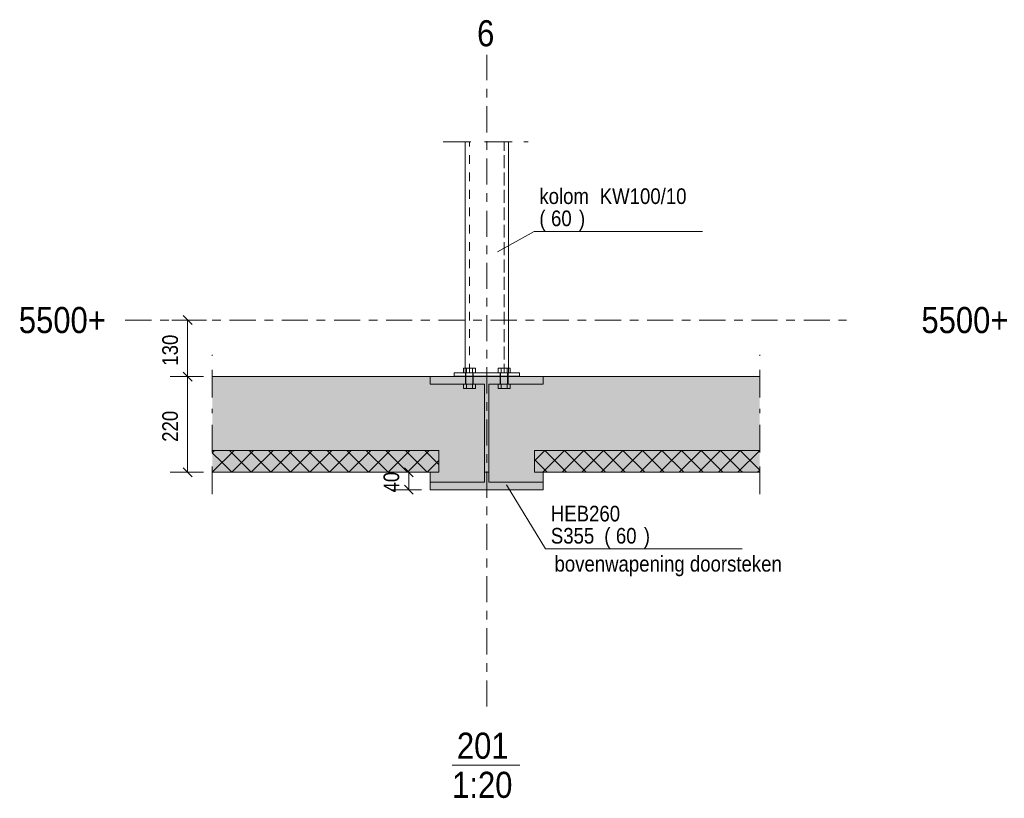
# Model space of a CAD drawing. Header units: millimetres. Extents: x -923 to -82, y -1402 to -808.
# Tile 73 of 109: x -419 to -305, y -1207 to -1118. Entities that reach past the tile are written whole.
import ezdxf

# ---------------------------------------------------------------- set-up
doc = ezdxf.new("R2010")
doc.units = ezdxf.units.MM
for name, pattern in [('XKITLINE00', [0]), ('XKITLINE01', [4, 1, -1, 1, -1]), ('XKITLINE02', [4, 2, -2]), ('XKITLINE03', [6, 3, -1, 1, -1])]:
    doc.linetypes.add(name, pattern=pattern)
for name, color, linetype, lineweight in [('Bout', 3, 'Continuous', 0), ('Grafisch object', 3, 'Continuous', 0), ('Offset', 4, 'Continuous', 0), ('Onderdeel', 2, 'Continuous', 0), ('Onderdeel label', 2, 'Continuous', 0), ('Overige objecten', 7, 'Continuous', 0), ('Stramien', 4, 'Continuous', 0), ('Tekst', 7, 'Continuous', 0)]:
    doc.layers.add(name, color=color, linetype=linetype, lineweight=lineweight)
doc.styles.add('ARIAL', font='arial.ttf')

msp = doc.modelspace()

# ---------------------------------------------------------------- hatches: boundary and pattern name
at = {"layer": 'Onderdeel'}
for points in [[(-396.48, -1158.71), (-364.92, -1158.71), (-364.92, -1169.71), (-396.48, -1169.71)], [(-371.42, -1159.58), (-371.42, -1158.71), (-358.42, -1158.71), (-358.42, -1159.58), (-364.67, -1159.58), (-364.67, -1170.83), (-358.42, -1170.83), (-358.42, -1171.71), (-371.42, -1171.71), (-371.42, -1170.83), (-365.17, -1170.83), (-365.17, -1159.58)], [(-364.93, -1158.71), (-333.54, -1158.71), (-333.54, -1169.71), (-364.93, -1169.71)], [(-370.42, -1169.71), (-396.48, -1169.71), (-396.48, -1167.21), (-370.42, -1167.21)], [(-359.43, -1167.21), (-333.54, -1167.21), (-333.54, -1169.71), (-359.43, -1169.71)], [(-371.42, -1170.83), (-371.42, -1169.71), (-365.17, -1169.71), (-365.17, -1170.83)], [(-364.68, -1170.83), (-364.68, -1169.71), (-358.43, -1169.71), (-358.43, -1170.83)]]:
    msp.add_hatch(color=256, dxfattribs=at).paths.add_polyline_path(points, flags=17)

# ---------------------------------------------------------------- linework, layer by layer
at = {"layer": 'Bout', "linetype": 'XKITLINE00', "lineweight": 0}
for p, q in [((-367.61, -1158.26), (-367.61, -1157.76)), ((-367.61, -1157.76), (-366.22, -1157.76)), ((-367.26, -1158.26), (-367.26, -1157.76)), ((-366.57, -1158.26), (-366.57, -1157.76)), ((-366.22, -1158.26), (-366.22, -1157.76)), ((-363.61, -1158.26), (-363.61, -1157.76)), ((-362.22, -1157.76), (-363.61, -1157.76)), ((-363.26, -1158.26), (-363.26, -1157.76)), ((-362.57, -1158.26), (-362.57, -1157.76)), ((-362.22, -1158.26), (-362.22, -1157.76)), ((-367.32, -1158.66), (-367.32, -1158.71)), ((-366.52, -1158.66), (-366.52, -1158.71)), ((-363.32, -1158.66), (-363.32, -1158.71)), ((-362.52, -1158.66), (-362.52, -1158.71))]:
    msp.add_line(p, q, dxfattribs=at)
at = {"layer": 'Bout', "linetype": 'XKITLINE02', "lineweight": 0}
for p, q in [((-367.61, -1158.26), (-367.61, -1157.76)), ((-367.26, -1158.26), (-367.26, -1157.76)), ((-367.26, -1158.26), (-367.26, -1157.76)), ((-367.26, -1158.26), (-367.26, -1157.76)), ((-366.57, -1158.26), (-366.57, -1157.76)), ((-366.57, -1158.26), (-366.57, -1157.76)), ((-366.57, -1158.26), (-366.57, -1157.76)), ((-366.22, -1158.26), (-366.22, -1157.76)), ((-366.22, -1157.76), (-366.22, -1157.76)), ((-366.22, -1157.76), (-366.22, -1157.76)), ((-363.61, -1158.26), (-363.61, -1157.76)), ((-363.26, -1158.26), (-363.26, -1157.76)), ((-363.26, -1158.26), (-363.26, -1157.76)), ((-363.26, -1158.26), (-363.26, -1157.76)), ((-362.57, -1158.26), (-362.57, -1157.76)), ((-362.57, -1158.26), (-362.57, -1157.76)), ((-362.57, -1158.26), (-362.57, -1157.76)), ((-362.22, -1157.76), (-362.22, -1157.76)), ((-362.22, -1157.76), (-362.22, -1157.76)), ((-362.22, -1158.26), (-362.22, -1157.76)), ((-366.22, -1158.26), (-367.61, -1158.26)), ((-367.37, -1158.66), (-367.37, -1158.26)), ((-367.37, -1158.66), (-367.37, -1158.26)), ((-367.37, -1158.66), (-366.47, -1158.66)), ((-367.37, -1159.58), (-367.37, -1158.71)), ((-367.37, -1159.58), (-367.37, -1158.71)), ((-367.37, -1158.71), (-366.47, -1158.71)), ((-367.32, -1158.66), (-367.32, -1158.26)), ((-367.32, -1159.58), (-367.32, -1158.26)), ((-367.32, -1158.71), (-367.32, -1159.58)), ((-366.52, -1158.66), (-366.52, -1158.26)), ((-366.52, -1159.58), (-366.52, -1158.26)), ((-366.52, -1158.71), (-366.52, -1159.58)), ((-366.47, -1158.66), (-366.47, -1158.26)), ((-366.47, -1158.66), (-366.47, -1158.26)), ((-366.47, -1159.58), (-366.47, -1158.71)), ((-366.47, -1159.58), (-366.47, -1158.71)), ((-362.22, -1158.26), (-363.61, -1158.26)), ((-363.37, -1158.66), (-363.37, -1158.26)), ((-363.37, -1158.66), (-363.37, -1158.26)), ((-362.47, -1158.66), (-363.37, -1158.66)), ((-363.37, -1159.58), (-363.37, -1158.71)), ((-363.37, -1159.58), (-363.37, -1158.71)), ((-362.47, -1158.71), (-363.37, -1158.71)), ((-363.32, -1158.66), (-363.32, -1158.26)), ((-363.32, -1159.58), (-363.32, -1158.26)), ((-363.32, -1158.71), (-363.32, -1159.58)), ((-362.52, -1158.66), (-362.52, -1158.26)), ((-362.52, -1159.58), (-362.52, -1158.26)), ((-362.52, -1158.71), (-362.52, -1159.58)), ((-362.47, -1158.66), (-362.47, -1158.26)), ((-362.47, -1158.66), (-362.47, -1158.26)), ((-362.47, -1159.58), (-362.47, -1158.71)), ((-362.47, -1159.58), (-362.47, -1158.71)), ((-367.61, -1160.08), (-367.61, -1159.58)), ((-367.61, -1159.58), (-366.22, -1159.58)), ((-367.61, -1160.08), (-367.61, -1159.58)), ((-366.22, -1160.08), (-367.61, -1160.08)), ((-367.26, -1160.08), (-367.26, -1159.58)), ((-367.26, -1160.08), (-367.26, -1159.58)), ((-367.26, -1160.08), (-367.26, -1159.58)), ((-367.26, -1160.08), (-367.26, -1159.58)), ((-366.57, -1160.08), (-366.57, -1159.58)), ((-366.57, -1160.08), (-366.57, -1159.58)), ((-366.57, -1160.08), (-366.57, -1159.58)), ((-366.57, -1160.08), (-366.57, -1159.58)), ((-366.22, -1160.08), (-366.22, -1159.58)), ((-366.22, -1160.08), (-366.22, -1159.58)), ((-363.61, -1160.08), (-363.61, -1159.58)), ((-362.22, -1159.58), (-363.61, -1159.58)), ((-363.61, -1160.08), (-363.61, -1159.58)), ((-362.22, -1160.08), (-363.61, -1160.08)), ((-363.26, -1160.08), (-363.26, -1159.58)), ((-363.26, -1160.08), (-363.26, -1159.58)), ((-363.26, -1160.08), (-363.26, -1159.58)), ((-363.26, -1160.08), (-363.26, -1159.58)), ((-362.57, -1160.08), (-362.57, -1159.58)), ((-362.57, -1160.08), (-362.57, -1159.58)), ((-362.57, -1160.08), (-362.57, -1159.58)), ((-362.57, -1160.08), (-362.57, -1159.58)), ((-362.22, -1160.08), (-362.22, -1159.58)), ((-362.22, -1160.08), (-362.22, -1159.58))]:
    msp.add_line(p, q, dxfattribs=at)
at = {"layer": 'Grafisch object', "linetype": 'XKITLINE00', "lineweight": 0}
for p, q in [((-369.92, -1131.74), (-366.74, -1131.74)), ((-365.16, -1131.74), (-361.98, -1131.74)), ((-360.64, -1131.74), (-360.14, -1131.74)), ((-396.48, -1156.33), (-396.48, -1156.21)), ((-333.54, -1156.33), (-333.54, -1156.21)), ((-396.48, -1161.1), (-396.48, -1157.92)), ((-333.54, -1161.1), (-333.54, -1157.92)), ((-396.48, -1162.93), (-396.48, -1162.43)), ((-333.54, -1162.93), (-333.54, -1162.43)), ((-396.48, -1167.45), (-396.48, -1164.27)), ((-333.54, -1167.45), (-333.54, -1164.27)), ((-396.48, -1172.21), (-396.48, -1169.03)), ((-333.54, -1172.21), (-333.54, -1169.03))]:
    msp.add_line(p, q, dxfattribs=at)
at = {"layer": 'Offset', "linetype": 'XKITLINE00', "lineweight": 0}
for p, q in [((-397.16, -1152.21), (-401.12, -1152.21)), ((-399.83, -1151.7), (-398.81, -1152.72)), ((-399.32, -1158.71), (-399.32, -1152.21)), ((-397.48, -1158.71), (-401.33, -1158.71)), ((-397.48, -1158.71), (-401.33, -1158.71)), ((-399.83, -1158.2), (-398.81, -1159.22)), ((-399.83, -1158.2), (-398.81, -1159.22)), ((-399.32, -1169.71), (-399.32, -1158.71)), ((-399.83, -1169.2), (-398.81, -1170.22)), ((-374.39, -1169.2), (-373.37, -1170.22)), ((-397.48, -1169.71), (-401.33, -1169.71)), ((-372.42, -1169.71), (-375.89, -1169.71)), ((-373.88, -1171.71), (-373.88, -1169.71)), ((-372.43, -1171.71), (-375.89, -1171.71)), ((-374.39, -1171.2), (-373.37, -1172.22))]:
    msp.add_line(p, q, dxfattribs=at)
at = {"layer": 'Offset'}
for p in [(-399.32, -1152.21), (-399.32, -1158.71), (-399.32, -1158.71), (-399.32, -1169.71), (-373.88, -1169.71), (-373.88, -1171.71)]:
    msp.add_point(p, dxfattribs=at)
at = {"layer": 'Onderdeel', "linetype": 'XKITLINE00', "lineweight": 0}
for p, q in [((-367.42, -1131.74), (-367.42, -1157.76)), ((-362.42, -1131.74), (-362.42, -1157.76)), ((-396.48, -1158.71), (-364.92, -1158.71)), ((-371.42, -1158.71), (-358.42, -1158.71)), ((-371.42, -1159.58), (-371.42, -1158.71)), ((-368.67, -1158.66), (-368.67, -1158.26)), ((-361.17, -1158.26), (-368.67, -1158.26)), ((-361.17, -1158.66), (-368.67, -1158.66)), ((-364.93, -1158.71), (-333.54, -1158.71)), ((-361.17, -1158.66), (-361.17, -1158.26)), ((-358.42, -1158.71), (-358.42, -1159.58)), ((-365.17, -1159.58), (-371.42, -1159.58)), ((-365.17, -1170.83), (-365.17, -1159.58)), ((-365.17, -1159.58), (-365.17, -1159.58)), ((-358.42, -1159.58), (-364.67, -1159.58)), ((-364.67, -1159.58), (-364.67, -1170.83)), ((-358.42, -1159.58), (-358.42, -1159.58)), ((-396.48, -1169.71), (-393.98, -1167.21)), ((-396.48, -1167.46), (-396.22, -1167.21)), ((-396.48, -1167.21), (-370.42, -1167.21)), ((-395.36, -1168.59), (-396.48, -1167.46)), ((-394.23, -1167.46), (-394.49, -1167.21)), ((-394.23, -1169.71), (-391.73, -1167.21)), ((-391.99, -1169.71), (-394.23, -1167.46)), ((-389.74, -1169.71), (-392.24, -1167.21)), ((-391.99, -1169.71), (-389.49, -1167.21)), ((-387.5, -1169.71), (-390, -1167.21)), ((-389.74, -1169.71), (-387.24, -1167.21)), ((-385.25, -1169.71), (-387.75, -1167.21)), ((-387.5, -1169.71), (-385, -1167.21)), ((-383.01, -1169.71), (-385.51, -1167.21)), ((-385.25, -1169.71), (-382.75, -1167.21)), ((-380.76, -1169.71), (-383.26, -1167.21)), ((-383.01, -1169.71), (-380.51, -1167.21)), ((-378.52, -1169.71), (-381.02, -1167.21)), ((-380.76, -1169.71), (-378.26, -1167.21)), ((-376.27, -1169.71), (-378.77, -1167.21)), ((-378.52, -1169.71), (-376.02, -1167.21)), ((-374.03, -1169.71), (-376.53, -1167.21)), ((-376.27, -1169.71), (-373.77, -1167.21)), ((-371.78, -1169.71), (-374.28, -1167.21)), ((-374.03, -1169.71), (-371.53, -1167.21)), ((-370.42, -1168.83), (-372.04, -1167.21)), ((-370.42, -1167.21), (-370.42, -1167.21)), ((-370.42, -1167.21), (-370.42, -1169.71)), ((-359.43, -1168.4), (-358.24, -1167.21)), ((-333.54, -1167.21), (-359.43, -1167.21)), ((-359.43, -1169.71), (-359.43, -1167.21)), ((-357.98, -1169.71), (-359.43, -1168.26)), ((-358.49, -1169.71), (-355.99, -1167.21)), ((-355.74, -1169.71), (-358.24, -1167.21)), ((-356.25, -1169.71), (-353.75, -1167.21)), ((-353.49, -1169.71), (-355.99, -1167.21)), ((-354, -1169.71), (-351.5, -1167.21)), ((-351.25, -1169.71), (-353.75, -1167.21)), ((-351.76, -1169.71), (-349.26, -1167.21)), ((-349, -1169.71), (-351.5, -1167.21)), ((-349.51, -1169.71), (-347.01, -1167.21)), ((-346.76, -1169.71), (-349.26, -1167.21)), ((-347.27, -1169.71), (-344.77, -1167.21)), ((-344.51, -1169.71), (-347.01, -1167.21)), ((-345.02, -1169.71), (-342.52, -1167.21)), ((-342.27, -1169.71), (-344.77, -1167.21)), ((-342.78, -1169.71), (-340.28, -1167.21)), ((-340.02, -1169.71), (-342.52, -1167.21)), ((-340.53, -1169.71), (-338.03, -1167.21)), ((-337.78, -1169.71), (-340.28, -1167.21)), ((-338.29, -1169.71), (-335.79, -1167.21)), ((-335.79, -1169.45), (-338.03, -1167.21)), ((-336.04, -1169.71), (-333.54, -1167.21)), ((-334.66, -1168.33), (-335.79, -1167.21)), ((-333.54, -1169.45), (-334.66, -1168.33)), ((-333.54, -1167.21), (-333.54, -1167.21)), ((-333.54, -1167.21), (-333.54, -1167.21)), ((-333.54, -1167.21), (-333.54, -1167.21)), ((-394.23, -1169.71), (-395.36, -1168.59)), ((-371.78, -1169.71), (-370.42, -1168.34)), ((-335.53, -1169.71), (-335.79, -1169.45)), ((-333.8, -1169.71), (-333.54, -1169.45)), ((-396.48, -1169.71), (-396.48, -1169.71)), ((-396.48, -1169.71), (-396.48, -1169.71)), ((-396.48, -1169.71), (-396.48, -1169.71)), ((-371.42, -1169.71), (-396.48, -1169.71)), ((-396.48, -1169.71), (-370.42, -1169.71)), ((-371.42, -1170.83), (-371.42, -1169.71)), ((-371.42, -1169.71), (-371.42, -1169.71)), ((-365.17, -1169.71), (-364.92, -1169.71)), ((-365.17, -1169.71), (-365.17, -1170.83)), ((-365.17, -1169.71), (-365.17, -1169.71)), ((-364.68, -1169.71), (-364.93, -1169.71)), ((-364.68, -1170.83), (-364.68, -1169.71)), ((-364.68, -1169.71), (-364.68, -1169.71)), ((-333.54, -1169.71), (-359.43, -1169.71)), ((-358.43, -1169.71), (-358.43, -1170.83)), ((-358.43, -1169.71), (-358.43, -1169.71)), ((-358.43, -1169.71), (-333.54, -1169.71)), ((-371.42, -1171.71), (-371.42, -1170.83)), ((-371.42, -1170.83), (-371.42, -1170.83)), ((-371.42, -1170.83), (-365.17, -1170.83)), ((-371.42, -1170.83), (-365.17, -1170.83)), ((-358.42, -1171.71), (-371.42, -1171.71)), ((-365.17, -1170.83), (-365.17, -1170.83)), ((-358.43, -1170.83), (-364.68, -1170.83)), ((-364.67, -1170.83), (-364.67, -1170.83)), ((-358.42, -1170.83), (-364.67, -1170.83)), ((-358.43, -1170.83), (-358.43, -1170.83)), ((-358.42, -1170.83), (-358.42, -1171.71)), ((-358.42, -1171.71), (-358.42, -1171.71))]:
    msp.add_line(p, q, dxfattribs=at)
at = {"layer": 'Onderdeel', "linetype": 'XKITLINE01', "lineweight": 0}
for p, q in [((-367.42, -1158.26), (-367.42, -1131.74)), ((-366.92, -1158.26), (-366.92, -1131.74)), ((-366.92, -1158.26), (-366.92, -1131.74)), ((-362.92, -1158.26), (-362.92, -1131.74)), ((-362.92, -1131.74), (-362.92, -1158.26)), ((-362.42, -1158.26), (-362.42, -1131.74)), ((-367.42, -1157.76), (-367.42, -1158.26)), ((-362.42, -1157.76), (-362.42, -1158.26)), ((-368.67, -1158.66), (-368.67, -1158.26)), ((-362.42, -1158.26), (-367.42, -1158.26)), ((-362.92, -1158.26), (-362.92, -1158.26)), ((-361.17, -1158.66), (-361.17, -1158.26)), ((-359.43, -1167.21), (-359.43, -1167.21)), ((-359.43, -1169.71), (-359.43, -1169.71))]:
    msp.add_line(p, q, dxfattribs=at)
at = {"layer": 'Onderdeel label', "linetype": 'XKITLINE00', "lineweight": 0}
for p, q in [((-363.69, -1144.38), (-359.47, -1142.02)), ((-359.47, -1142.02), (-340.12, -1142.02)), ((-362.64, -1171.17), (-358.15, -1178.51)), ((-358.15, -1178.51), (-335.57, -1178.51))]:
    msp.add_line(p, q, dxfattribs=at)
at = {"layer": 'Overige objecten', "linetype": 'XKITLINE00', "lineweight": 0}
msp.add_line((-368.9, -1203.39), (-361.12, -1203.39), dxfattribs=at)
at = {"layer": 'Stramien', "linetype": 'XKITLINE03', "lineweight": 0}
for p, q in [((-364.92, -1196.64), (-364.92, -1121.74)), ((-406.48, -1152.21), (-323.54, -1152.21))]:
    msp.add_line(p, q, dxfattribs=at)

# ---------------------------------------------------------------- texts
at = {"layer": 'Offset', "style": 'ARIAL', "width": 0.85}
for s, p in [('130', (-400.43, -1157.46)), ('220', (-400.43, -1166.21)), ('40', (-374.99, -1172.04))]:
    msp.add_text(s, height=1.8, rotation=90.0002, dxfattribs=at).set_placement(p)
at = {"layer": 'Onderdeel label', "style": 'ARIAL', "width": 0.85}
for s, p in [('kolom', (-358.87, -1138.87)), ('KW100/10', (-351.93, -1138.87)), ('(', (-358.87, -1141.42)), ('60', (-357.53, -1141.42)), (')', (-354.32, -1141.42)), ('HEB260', (-357.55, -1175.36)), ('S355', (-357.55, -1177.91)), ('(', (-351.41, -1177.91)), ('60', (-350.07, -1177.91)), (')', (-346.86, -1177.91))]:
    msp.add_text(s, height=1.8, dxfattribs=at).set_placement(p)
at = {"layer": 'Overige objecten', "style": 'ARIAL', "width": 0.85}
for s, p in [('201', (-368.35, -1202.64)), ('1:20', (-368.9, -1207.14))]:
    msp.add_text(s, height=3, dxfattribs=at).set_placement(p)
at = {"layer": 'Stramien', "style": 'ARIAL', "width": 0.85}
for s, p in [('6', (-366.03, -1120.74)), ('5500+', (-418.72, -1153.71)), ('5500+', (-314.94, -1153.71))]:
    msp.add_text(s, height=3, dxfattribs=at).set_placement(p)
at = {"layer": 'Tekst', "style": 'ARIAL', "width": 0.85}
msp.add_text('bovenwapening doorsteken ', height=1.8, dxfattribs=at).set_placement((-357.13, -1181.13))

doc.saveas('drawing.dxf')
